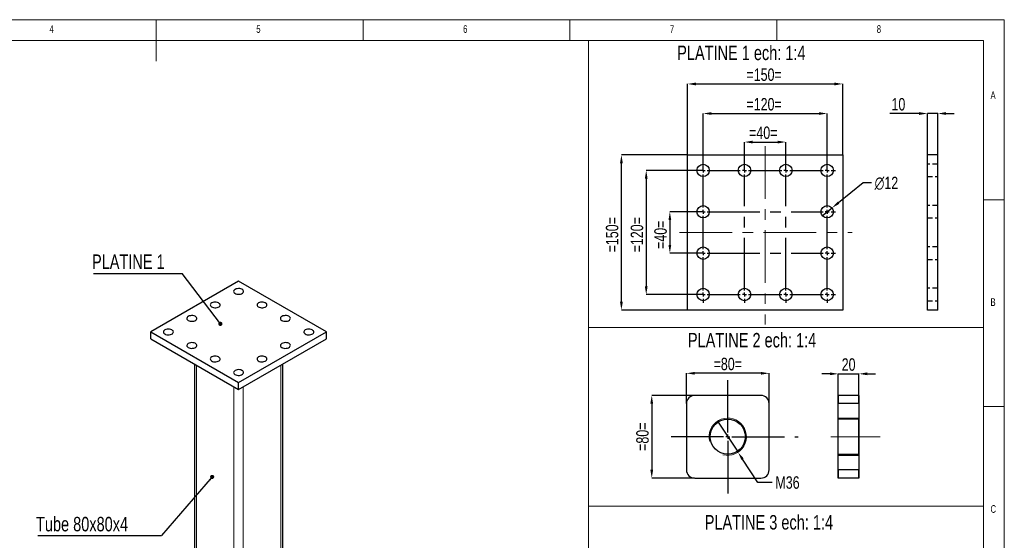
# Model space of a CAD drawing. Header units: millimetres. Extents: x 5 to 415, y 5 to 292.
# Tile 3 of 3: x 177 to 415, y 166 to 292. Entities that reach past the tile are written whole.
import ezdxf

# ---------------------------------------------------------------- set-up
doc = ezdxf.new("R2010")
doc.units = ezdxf.units.MM
doc.header["$PDSIZE"] = -1
doc.linetypes.add('CENTERX2', pattern=[20.32, 12.7, -2.54, 2.54, -2.54])
doc.linetypes.add('HIDDEN', pattern=[1.905, 1.27, -0.635])
for name, color, linetype in [('COTES', 1, 'Continuous'), ('NOTES', 6, 'Continuous'), ('TRAIT-MIXTES', 3, 'CENTERX2'), ('TRAIT-TIRET', 2, 'HIDDEN')]:
    doc.layers.add(name, color=color, linetype=linetype)
doc.layers.add('TRAIT-FORT', color=4, linetype='Continuous', lineweight=25)
doc.styles.add('SLDTEXTSTYLE0', font='TXT', dxfattribs={"width": 0.75})
doc.dimstyles.new('SLDDIMSTYLE0', dxfattribs={"dimtxt": 3, "dimasz": 2, "dimexe": 0, "dimexo": 0.0625, "dimgap": 0.75, "dimtad": 1, "dimlfac": 4, "dimrnd": 1e-09, "dimzin": 12, "dimdsep": 46, "dimtxsty": 'SLDTEXTSTYLE0', "dimsah": 1, "dimcen": 0.09, "dimadec": 0, "dimazin": 3, "dimtfac": 1, "dimtofl": 0, "dimtmove": 0, "dimatfit": 3, "dimfxl": 1, "dimfrac": 2, "dimtolj": 1, "dimtzin": 12, "dimarcsym": 0})
doc.dimstyles.new('SLDDIMSTYLE1', dxfattribs={"dimtxt": 3, "dimasz": 2, "dimexe": 0, "dimexo": 0.0625, "dimgap": 0.75, "dimtad": 1, "dimlfac": 4, "dimrnd": 1e-09, "dimzin": 12, "dimdsep": 46, "dimtxsty": 'SLDTEXTSTYLE0', "dimsah": 1, "dimcen": 0.09, "dimadec": 0, "dimazin": 3, "dimtfac": 1, "dimtmove": 0, "dimatfit": 0, "dimfxl": 1, "dimfrac": 2, "dimtolj": 1, "dimtzin": 12, "dimarcsym": 0})
doc.dimstyles.new('SLDDIMSTYLE2', dxfattribs={"dimtxt": 3, "dimasz": 2, "dimexe": 0, "dimexo": 0.0625, "dimgap": 0.75, "dimtad": 0, "dimtih": 1, "dimtoh": 1, "dimlfac": 4, "dimrnd": 1e-09, "dimzin": 12, "dimdsep": 46, "dimtxsty": 'SLDTEXTSTYLE0', "dimblk1": 'NONE', "dimsah": 1, "dimcen": 0, "dimadec": 0, "dimazin": 3, "dimtfac": 1, "dimtmove": 0, "dimatfit": 3, "dimldrblk": 'NONE', "dimfxl": 1, "dimfrac": 2, "dimtolj": 1, "dimtzin": 12, "dimarcsym": 0})
doc.dimstyles.new('SLDDIMSTYLE3', dxfattribs={"dimtxt": 3, "dimasz": 2, "dimexe": 0, "dimexo": 0.0625, "dimgap": 0.75, "dimtad": 0, "dimtih": 1, "dimtoh": 1, "dimlfac": 4, "dimrnd": 1e-09, "dimzin": 12, "dimdsep": 46, "dimtxsty": 'SLDTEXTSTYLE0', "dimblk1": 'NONE', "dimsah": 1, "dimcen": 0, "dimadec": 0, "dimazin": 3, "dimtfac": 1, "dimtmove": 0, "dimatfit": 3, "dimldrblk": 'NONE', "dimfxl": 1, "dimfrac": 2, "dimtolj": 1, "dimtzin": 12, "dimarcsym": 0})
doc.dimstyles.new('SLDDIMSTYLE6', dxfattribs={"dimtxt": 0.18, "dimasz": 1, "dimexe": 0, "dimexo": 0.0625, "dimgap": 0, "dimtad": 0, "dimtih": 1, "dimtoh": 1, "dimdec": 0, "dimrnd": 1e-09, "dimzin": 0, "dimdsep": 46, "dimtxsty": 'Standard', "dimblk1": 'DOT', "dimblk2": 'DOT', "dimsah": 1, "dimcen": 0.09, "dimadec": 0, "dimazin": 0, "dimtfac": 1, "dimtdec": 0, "dimtofl": 0, "dimtmove": 0, "dimatfit": 3, "dimldrblk": 'DOT', "dimfxl": 1, "dimfrac": 2, "dimtolj": 1, "dimtzin": 0, "dimarcsym": 0})

# ---------------------------------------------------------------- blocks, each defined once
blk = doc.blocks.new('_D')
at = {"layer": 'COTES', "color": 0, "lineweight": -2, "transparency": 16777216}
for p, q in [((338.43, 259.39), (338.43, 276.47)), ((340.43, 276.47), (373.93, 276.47)), ((375.93, 259.39), (375.93, 276.47))]:
    blk.add_line(p, q, dxfattribs=at)
at = {"layer": 'COTES', "color": 0, "transparency": 16777216}
for points in [[(340.43, 276.8), (340.43, 276.13), (338.43, 276.47)], [(373.93, 276.8), (373.93, 276.13), (375.93, 276.47)]]:
    blk.add_solid(points, dxfattribs=at)
at = {"layer": 'Defpoints', "color": 0, "transparency": 16777216}
for p in [(375.93, 276.47), (338.43, 259.32), (375.93, 259.32)]:
    blk.add_point(p, dxfattribs=at)
at = {"layer": 'COTES', "color": 0, "transparency": 16777216, "insert": (356.93, 280.22), "char_height": 3, "attachment_point": 2, "style": 'SLDTEXTSTYLE0'}
blk.add_mtext('\\A1;=150=', dxfattribs=at)
blk = doc.blocks.new('_D_1')
at = {"layer": 'COTES', "color": 0, "lineweight": -2, "transparency": 16777216}
for p, q in [((338.37, 259.32), (322.43, 259.32)), ((322.43, 223.82), (322.43, 257.32)), ((338.37, 221.82), (322.43, 221.82))]:
    blk.add_line(p, q, dxfattribs=at)
at = {"layer": 'COTES', "color": 0, "transparency": 16777216}
for points in [[(322.1, 257.32), (322.77, 257.32), (322.43, 259.32)], [(322.1, 223.82), (322.77, 223.82), (322.43, 221.82)]]:
    blk.add_solid(points, dxfattribs=at)
at = {"layer": 'Defpoints', "color": 0, "transparency": 16777216}
for p in [(322.43, 259.32), (338.43, 259.32), (338.43, 221.82)]:
    blk.add_point(p, dxfattribs=at)
at = {"layer": 'COTES', "color": 0, "transparency": 16777216, "insert": (318.68, 240.02), "char_height": 3, "attachment_point": 2, "rotation": 90, "style": 'SLDTEXTSTYLE0'}
blk.add_mtext('\\A1;=150=', dxfattribs=at)
blk = doc.blocks.new('_D_2')
at = {"layer": 'COTES', "color": 0, "lineweight": -2, "transparency": 16777216}
for p, q in [((352.18, 255.64), (352.18, 262.43)), ((354.18, 262.43), (360.18, 262.43)), ((362.18, 255.64), (362.18, 262.43))]:
    blk.add_line(p, q, dxfattribs=at)
at = {"layer": 'COTES', "color": 0, "transparency": 16777216}
for points in [[(354.18, 262.76), (354.18, 262.09), (352.18, 262.43)], [(360.18, 262.76), (360.18, 262.09), (362.18, 262.43)]]:
    blk.add_solid(points, dxfattribs=at)
at = {"layer": 'Defpoints', "color": 0, "transparency": 16777216}
for p in [(362.18, 262.43), (352.18, 255.57), (362.18, 255.57)]:
    blk.add_point(p, dxfattribs=at)
at = {"layer": 'COTES', "color": 0, "transparency": 16777216, "insert": (356.73, 266.18), "char_height": 3, "attachment_point": 2, "style": 'SLDTEXTSTYLE0'}
blk.add_mtext('\\A1;=40=', dxfattribs=at)
blk = doc.blocks.new('_D_3')
at = {"layer": 'COTES', "color": 0, "lineweight": -2, "transparency": 16777216}
for p, q in [((342.18, 255.64), (342.18, 269.32)), ((344.18, 269.32), (370.18, 269.32)), ((372.18, 255.64), (372.18, 269.32))]:
    blk.add_line(p, q, dxfattribs=at)
at = {"layer": 'COTES', "color": 0, "transparency": 16777216}
for points in [[(344.18, 269.66), (344.18, 268.99), (342.18, 269.32)], [(370.18, 269.66), (370.18, 268.99), (372.18, 269.32)]]:
    blk.add_solid(points, dxfattribs=at)
at = {"layer": 'Defpoints', "color": 0, "transparency": 16777216}
for p in [(372.18, 269.32), (342.18, 255.57), (372.18, 255.57)]:
    blk.add_point(p, dxfattribs=at)
at = {"layer": 'COTES', "color": 0, "transparency": 16777216, "insert": (356.93, 273.07), "char_height": 3, "attachment_point": 2, "style": 'SLDTEXTSTYLE0'}
blk.add_mtext('\\A1;=120=', dxfattribs=at)
blk = doc.blocks.new('_D_4')
at = {"layer": 'COTES', "color": 0, "lineweight": -2, "transparency": 16777216}
for p, q in [((342.12, 245.57), (334.14, 245.57)), ((334.14, 243.57), (334.14, 237.57)), ((342.12, 235.57), (334.14, 235.57))]:
    blk.add_line(p, q, dxfattribs=at)
at = {"layer": 'COTES', "color": 0, "transparency": 16777216}
for points in [[(333.81, 243.57), (334.48, 243.57), (334.14, 245.57)], [(333.81, 237.57), (334.48, 237.57), (334.14, 235.57)]]:
    blk.add_solid(points, dxfattribs=at)
at = {"layer": 'Defpoints', "color": 0, "transparency": 16777216}
for p in [(342.18, 245.57), (334.14, 235.57), (342.18, 235.57)]:
    blk.add_point(p, dxfattribs=at)
at = {"layer": 'COTES', "color": 0, "transparency": 16777216, "insert": (330.39, 240.02), "char_height": 3, "attachment_point": 2, "rotation": 90, "style": 'SLDTEXTSTYLE0'}
blk.add_mtext('\\A1;=40=', dxfattribs=at)
blk = doc.blocks.new('_D_5')
at = {"layer": 'COTES', "color": 0, "lineweight": -2, "transparency": 16777216}
for p, q in [((342.12, 255.57), (328.43, 255.57)), ((328.43, 253.57), (328.43, 227.57)), ((342.12, 225.57), (328.43, 225.57))]:
    blk.add_line(p, q, dxfattribs=at)
at = {"layer": 'COTES', "color": 0, "transparency": 16777216}
for points in [[(328.1, 253.57), (328.77, 253.57), (328.43, 255.57)], [(328.1, 227.57), (328.77, 227.57), (328.43, 225.57)]]:
    blk.add_solid(points, dxfattribs=at)
at = {"layer": 'Defpoints', "color": 0, "transparency": 16777216}
for p in [(342.18, 255.57), (328.43, 225.57), (342.18, 225.57)]:
    blk.add_point(p, dxfattribs=at)
at = {"layer": 'COTES', "color": 0, "transparency": 16777216, "insert": (324.68, 240.02), "char_height": 3, "attachment_point": 2, "rotation": 90, "style": 'SLDTEXTSTYLE0'}
blk.add_mtext('\\A1;=120=', dxfattribs=at)
blk = doc.blocks.new('_D_6')
at = {"layer": 'COTES', "color": 0, "lineweight": -2, "transparency": 16777216}
for p, q in [((380.91, 252.55), (374.92, 247.76)), ((382.91, 252.55), (380.91, 252.55)), ((371.01, 244.64), (373.35, 246.51))]:
    blk.add_line(p, q, dxfattribs=at)
at = {"layer": 'COTES', "color": 0, "transparency": 16777216}
blk.add_solid([(374.71, 248.02), (375.13, 247.5), (373.35, 246.51)], dxfattribs=at)
at = {"layer": 'Defpoints', "color": 0, "transparency": 16777216}
for p in [(373.35, 246.51), (371.01, 244.64)]:
    blk.add_point(p, dxfattribs=at)
at = {"layer": 'COTES', "color": 0, "transparency": 16777216, "insert": (383.66, 254.05), "char_height": 3, "attachment_point": 1, "style": 'SLDTEXTSTYLE0'}
blk.add_mtext('\\A1;∅12', dxfattribs=at)
blk = doc.blocks.new('_None')
blk = doc.blocks.new('SW_CENTERMARKSYMBOL_0')
at = {"layer": 'TRAIT-MIXTES', "color": 0}
for p, q in [((-1, 0), (-2, 0)), ((0, 0), (-0.5, 0)), ((0, 1), (0, 2)), ((0, 0), (0, 0.5)), ((0, 0), (0, -0.5)), ((0, 0), (0.5, 0)), ((1, 0), (9, 0)), ((10, 0), (9.5, 0)), ((10, 1), (10, 2)), ((10, 0), (10, 0.5)), ((10, 0), (10, -0.5)), ((10, 0), (10.5, 0)), ((20, 1), (20, 2)), ((20, 0), (20, 0.5)), ((30, 1), (30, 2)), ((30, 0), (30, 0.5)), ((0, -9), (0, -1)), ((10, -29), (10, -1)), ((11, 0), (19, 0)), ((20, 0), (19.5, 0)), ((20, 0), (20, -0.5)), ((20, 0), (20.5, 0)), ((20, -29), (20, -1)), ((21, 0), (29, 0)), ((30, 0), (29.5, 0)), ((30, 0), (30, -0.5)), ((30, 0), (30.5, 0)), ((30, -9), (30, -1)), ((31, 0), (32, 0)), ((0, -10), (0, -9.5)), ((30, -10), (30, -9.5)), ((-1, -10), (-2, -10)), ((0, -10), (-0.5, -10)), ((0, -10), (0, -10.5)), ((0, -10), (0.5, -10)), ((0, -19), (0, -11)), ((1, -10), (29, -10)), ((30, -10), (29.5, -10)), ((30, -10), (30, -10.5)), ((30, -10), (30.5, -10)), ((30, -19), (30, -11)), ((31, -10), (32, -10)), ((-1, -20), (-2, -20)), ((0, -20), (-0.5, -20)), ((0, -20), (0, -19.5)), ((0, -20), (0, -20.5)), ((0, -20), (0.5, -20)), ((0, -29), (0, -21)), ((1, -20), (29, -20)), ((30, -20), (29.5, -20)), ((30, -20), (30, -19.5)), ((30, -20), (30, -20.5)), ((30, -20), (30.5, -20)), ((30, -29), (30, -21)), ((31, -20), (32, -20)), ((-1, -30), (-2, -30)), ((0, -30), (-0.5, -30)), ((0, -30), (0, -29.5)), ((0, -30), (0, -30.5)), ((0, -30), (0.5, -30)), ((1, -30), (9, -30)), ((10, -30), (9.5, -30)), ((10, -30), (10, -29.5)), ((10, -30), (10, -30.5)), ((10, -30), (10.5, -30)), ((11, -30), (19, -30)), ((20, -30), (19.5, -30)), ((20, -30), (20, -29.5)), ((20, -30), (20, -30.5)), ((20, -30), (20.5, -30)), ((21, -30), (29, -30)), ((30, -30), (29.5, -30)), ((30, -30), (30, -29.5)), ((30, -30), (30, -30.5)), ((30, -30), (30.5, -30)), ((31, -30), (32, -30)), ((0, -31), (0, -32)), ((10, -31), (10, -32)), ((20, -31), (20, -32)), ((30, -31), (30, -32))]:
    blk.add_line(p, q, dxfattribs=at)
blk = doc.blocks.new('_D_7')
at = {"layer": 'COTES', "color": 0, "lineweight": -2, "transparency": 16777216}
for p, q in [((394.4, 269.32), (387.34, 269.32)), ((396.4, 259.39), (396.4, 269.32)), ((398.9, 269.32), (396.4, 269.32)), ((398.9, 259.39), (398.9, 269.32)), ((400.9, 269.32), (402.9, 269.32))]:
    blk.add_line(p, q, dxfattribs=at)
at = {"layer": 'COTES', "color": 0, "transparency": 16777216}
for points in [[(394.4, 269.66), (394.4, 268.99), (396.4, 269.32)], [(400.9, 269.66), (400.9, 268.99), (398.9, 269.32)]]:
    blk.add_solid(points, dxfattribs=at)
at = {"layer": 'Defpoints', "color": 0, "transparency": 16777216}
for p in [(398.9, 269.32), (396.4, 259.32), (398.9, 259.32)]:
    blk.add_point(p, dxfattribs=at)
at = {"layer": 'COTES', "color": 0, "transparency": 16777216, "insert": (389.4, 273.07), "char_height": 3, "attachment_point": 2, "style": 'SLDTEXTSTYLE0'}
blk.add_mtext('\\A1;10', dxfattribs=at)
blk = doc.blocks.new('_D_9')
at = {"layer": 'COTES', "color": 0, "lineweight": -2, "transparency": 16777216}
for p, q in [((338.15, 199.27), (338.15, 206.54)), ((356.15, 206.54), (340.15, 206.54)), ((358.15, 199.27), (358.15, 206.54))]:
    blk.add_line(p, q, dxfattribs=at)
at = {"layer": 'COTES', "color": 0, "transparency": 16777216}
for points in [[(340.15, 206.87), (340.15, 206.2), (338.15, 206.54)], [(356.15, 206.87), (356.15, 206.2), (358.15, 206.54)]]:
    blk.add_solid(points, dxfattribs=at)
at = {"layer": 'Defpoints', "color": 0, "transparency": 16777216}
for p in [(338.15, 206.54), (338.15, 199.21), (358.15, 199.21)]:
    blk.add_point(p, dxfattribs=at)
at = {"layer": 'COTES', "color": 0, "transparency": 16777216, "insert": (348.15, 210.29), "char_height": 3, "attachment_point": 2, "style": 'SLDTEXTSTYLE0'}
blk.add_mtext('\\A1;=80=', dxfattribs=at)
blk = doc.blocks.new('_D_10')
at = {"layer": 'COTES', "color": 0, "lineweight": -2, "transparency": 16777216}
for p, q in [((340.08, 201.21), (329.77, 201.21)), ((329.77, 199.21), (329.77, 183.21)), ((340.08, 181.21), (329.77, 181.21))]:
    blk.add_line(p, q, dxfattribs=at)
at = {"layer": 'COTES', "color": 0, "transparency": 16777216}
for points in [[(329.43, 199.21), (330.1, 199.21), (329.77, 201.21)], [(329.43, 183.21), (330.1, 183.21), (329.77, 181.21)]]:
    blk.add_solid(points, dxfattribs=at)
at = {"layer": 'Defpoints', "color": 0, "transparency": 16777216}
for p in [(340.15, 201.21), (329.77, 181.21), (340.15, 181.21)]:
    blk.add_point(p, dxfattribs=at)
at = {"layer": 'COTES', "color": 0, "transparency": 16777216, "insert": (326.02, 191.21), "char_height": 3, "attachment_point": 2, "rotation": 90, "style": 'SLDTEXTSTYLE0'}
blk.add_mtext('\\A1;=80=', dxfattribs=at)
blk = doc.blocks.new('_D_11')
at = {"layer": 'COTES', "color": 0, "lineweight": -2, "transparency": 16777216}
for p, q in [((345.67, 194.96), (350.62, 187.45)), ((355.45, 180.14), (351.73, 185.78)), ((358.91, 180.14), (355.45, 180.14))]:
    blk.add_line(p, q, dxfattribs=at)
at = {"layer": 'COTES', "color": 0, "transparency": 16777216}
blk.add_solid([(352, 185.96), (351.45, 185.6), (350.62, 187.45)], dxfattribs=at)
at = {"layer": 'Defpoints', "color": 0, "transparency": 16777216}
for p in [(345.67, 194.96), (350.62, 187.45)]:
    blk.add_point(p, dxfattribs=at)
at = {"layer": 'COTES', "color": 0, "transparency": 16777216, "insert": (359.66, 181.64), "char_height": 3, "attachment_point": 1, "style": 'SLDTEXTSTYLE0'}
blk.add_mtext('\\A1;M36', dxfattribs=at)
blk = doc.blocks.new('SW_CENTERMARKSYMBOL_1')
at = {"layer": 'TRAIT-MIXTES', "color": 0}
for p, q in [((0, 1), (0, 14.11)), ((-1, 0), (-15.73, 0)), ((0, 0), (-0.5, 0)), ((0, 0), (0, 0.5)), ((0, 0), (0, -0.5)), ((0, 0), (0.5, 0)), ((1, 0), (17, 0)), ((0, -1), (0, -14.41))]:
    blk.add_line(p, q, dxfattribs=at)
blk = doc.blocks.new('SW_CENTERMARKSYMBOL_2')
at = {"layer": 'TRAIT-MIXTES', "color": 0}
for p, q in [((0, 1), (0, 4.75)), ((-1, 0), (-4.75, 0)), ((0, 0), (-0.5, 0)), ((0, 0), (0, 0.5)), ((0, 0), (0, -0.5)), ((0, 0), (0.5, 0)), ((1, 0), (4.75, 0)), ((0, -1), (0, -4.75))]:
    blk.add_line(p, q, dxfattribs=at)
blk = doc.blocks.new('_D_12')
at = {"layer": 'COTES', "color": 0, "lineweight": -2, "transparency": 16777216}
for p, q in [((372.86, 206.41), (370.86, 206.41)), ((374.86, 201.27), (374.86, 206.41)), ((374.86, 206.41), (379.86, 206.41)), ((379.86, 201.27), (379.86, 206.41)), ((381.86, 206.41), (383.86, 206.41))]:
    blk.add_line(p, q, dxfattribs=at)
at = {"layer": 'COTES', "color": 0, "transparency": 16777216}
for points in [[(372.86, 206.75), (372.86, 206.08), (374.86, 206.41)], [(381.86, 206.75), (381.86, 206.08), (379.86, 206.41)]]:
    blk.add_solid(points, dxfattribs=at)
at = {"layer": 'Defpoints', "color": 0, "transparency": 16777216}
for p in [(379.86, 206.41), (374.86, 201.21), (379.86, 201.21)]:
    blk.add_point(p, dxfattribs=at)
at = {"layer": 'COTES', "color": 0, "transparency": 16777216, "insert": (377.36, 210.16), "char_height": 3, "attachment_point": 2, "style": 'SLDTEXTSTYLE0'}
blk.add_mtext('\\A1;20', dxfattribs=at)
blk = doc.blocks.new('SW_NOTE_4')
at = {"layer": 'NOTES', "color": 0}
blk.add_line((-21.37, 0), (0, 0), dxfattribs=at)
at = {"layer": 'NOTES', "color": 0, "insert": (-21.76, 4.56), "char_height": 3.5, "attachment_point": 1, "style": 'SLDTEXTSTYLE0'}
blk.add_mtext('PLATINE 1', dxfattribs=at)
blk = doc.blocks.new('_Dot')
at = {"color": 0, "linetype": 'ByBlock', "lineweight": -2}
blk.add_line((-0.5, 0), (-1, 0), dxfattribs=at)
at = {"color": 0, "linetype": 'ByBlock', "const_width": 0.5}
blk.add_lwpolyline([(-0.25, 0, 1), (0.25, 0, 1)], format="xyb", close=True, dxfattribs=at)
blk = doc.blocks.new('SW_NOTE_8')
at = {"layer": 'NOTES', "color": 0}
blk.add_line((-29.88, 0), (0, 0), dxfattribs=at)
at = {"layer": 'NOTES', "color": 0, "insert": (-30.34, 4.54), "char_height": 3.5, "attachment_point": 1, "style": 'SLDTEXTSTYLE0'}
blk.add_mtext('Tube 80x80x4', dxfattribs=at)

msp = doc.modelspace()

# ---------------------------------------------------------------- linework, layer by layer
at = {"lineweight": 18}
for p, q in [((415, 292), (5, 292)), ((210, 292), (210, 282)), ((260, 287), (260, 292)), ((310, 292), (310, 287)), ((360, 287), (360, 292)), ((415, 5), (415, 292)), ((410, 287), (10, 287)), ((410, 287), (314.4515, 287)), ((314.4515, 287), (314.4515, 217.5761)), ((410, 287), (410, 217.5761)), ((410, 287), (410, 10)), ((415, 248.5), (410, 248.5)), ((410, 217.5761), (314.4515, 217.5761)), ((410, 217.5761), (314.4515, 217.5761)), ((314.4515, 217.5761), (314.4515, 174.4145)), ((410, 217.5761), (410, 174.4145)), ((219.7112, 158.7155), (219.7112, 208.5255)), ((240.0759, 158.7155), (240.0759, 208.5255)), ((228.7622, 153.4905), (228.7622, 203.3004)), ((231.0249, 153.4905), (231.0249, 203.3004)), ((410, 198.5), (415, 198.5)), ((379.8607, 195.7061), (374.8607, 195.7061)), ((379.8607, 186.7061), (374.8607, 186.7061)), ((410, 174.4145), (314.4515, 174.4145)), ((410, 174.4145), (314.4515, 174.4145)), ((314.4515, 174.4145), (314.4515, 76.0042)), ((410, 174.4145), (410, 76.0042))]:
    msp.add_line(p, q, dxfattribs=at)
msp.add_arc((348.1467, 191.2061), 4.5, 255, 195, dxfattribs=at)
at = {"layer": 'TRAIT-FORT', "lineweight": 25}
for p, q in [((338.4324, 259.3248), (375.9324, 259.3248)), ((338.4324, 221.8248), (338.4324, 259.3248)), ((375.9324, 259.3248), (375.9324, 221.8248)), ((398.8964, 259.3248), (396.3964, 259.3248)), ((396.3964, 221.8248), (396.3964, 259.3248)), ((398.8964, 221.8248), (398.8964, 259.3248)), ((229.8936, 228.7726), (208.6803, 216.5265)), ((251.1068, 216.5265), (229.8936, 228.7726)), ((375.9324, 221.8248), (338.4324, 221.8248)), ((398.8964, 221.8248), (396.3964, 221.8248)), ((208.6803, 214.8934), (208.6803, 216.5265)), ((208.6803, 216.5265), (229.8936, 204.2804)), ((208.6803, 214.8934), (229.8936, 202.6473)), ((229.8936, 204.2804), (251.1068, 216.5265)), ((229.8936, 202.6473), (251.1068, 214.8934)), ((251.1068, 214.8934), (251.1068, 216.5265)), ((219.2426, 208.796), (219.2426, 158.9861)), ((240.5445, 158.9861), (240.5445, 208.796)), ((229.8936, 202.6473), (229.8936, 204.2804)), ((356.1467, 201.2061), (340.1467, 201.2061)), ((379.8607, 201.2061), (374.8607, 201.2061)), ((374.8607, 201.2061), (374.8607, 199.2061)), ((374.8607, 199.2061), (374.8607, 201.2061)), ((379.8607, 201.2061), (379.8607, 199.2061)), ((379.8607, 199.2061), (379.8607, 201.2061)), ((338.1467, 199.2061), (338.1467, 183.2061)), ((358.1467, 183.2061), (358.1467, 199.2061)), ((379.8607, 199.2061), (374.8607, 199.2061)), ((374.8607, 183.2061), (374.8607, 199.2061)), ((379.8607, 199.2061), (379.8607, 183.2061)), ((379.8607, 195.4561), (374.8607, 195.4561)), ((374.8607, 186.9561), (374.8607, 195.4561)), ((379.8607, 186.9561), (379.8607, 195.4561)), ((374.8607, 186.9561), (379.8607, 186.9561)), ((340.1467, 181.2061), (356.1467, 181.2061)), ((379.8607, 183.2061), (374.8607, 183.2061)), ((374.8607, 183.2061), (374.8607, 181.2061)), ((374.8607, 181.2061), (374.8607, 183.2061)), ((379.8607, 181.2061), (374.8607, 181.2061)), ((379.8607, 183.2061), (379.8607, 181.2061)), ((379.8607, 181.2061), (379.8607, 183.2061))]:
    msp.add_line(p, q, dxfattribs=at)
at = {"layer": 'TRAIT-FORT', "lineweight": 25, "flags": 128}
for points in [[(229.045, 226.8133), (228.8607, 226.6761), (228.7412, 226.5167), (228.6941, 226.3452), (228.7225, 226.1723), (228.8243, 226.0089), (228.9934, 225.8653), (229.2191, 225.7505), (229.4871, 225.6716), (229.7806, 225.6337), (230.0813, 225.6392), (230.3701, 225.6877), (230.629, 225.776), (230.8417, 225.8988), (230.9949, 226.0483), (231.0788, 226.2151), (231.0882, 226.3886), (231.0226, 226.5581), (230.8861, 226.7128), (230.6871, 226.8431), (230.4383, 226.9407), (230.1553, 226.9995), (229.8559, 227.0158), (229.5588, 226.9887), (229.2827, 226.9197), (229.045, 226.8133)], [(223.3882, 223.5476), (223.2038, 223.4104), (223.0843, 223.2511), (223.0373, 223.0795), (223.0656, 222.9067), (223.1675, 222.7433), (223.3366, 222.5997), (223.5622, 222.4848), (223.8302, 222.406), (224.1238, 222.3681), (224.4244, 222.3736), (224.7133, 222.422), (224.9722, 222.5104), (225.1849, 222.6332), (225.338, 222.7827), (225.4219, 222.9494), (225.4314, 223.123), (225.3658, 223.2924), (225.2292, 223.4472), (225.0303, 223.5774), (224.7815, 223.675), (224.4985, 223.7338), (224.199, 223.7502), (223.9019, 223.723), (223.6258, 223.6541), (223.3882, 223.5476)], [(234.7019, 223.5476), (234.5175, 223.4104), (234.3981, 223.2511), (234.351, 223.0795), (234.3793, 222.9067), (234.4812, 222.7433), (234.6503, 222.5997), (234.8759, 222.4848), (235.1439, 222.406), (235.4375, 222.3681), (235.7381, 222.3736), (236.027, 222.422), (236.2859, 222.5104), (236.4986, 222.6332), (236.6517, 222.7827), (236.7356, 222.9494), (236.7451, 223.123), (236.6795, 223.2924), (236.5429, 223.4472), (236.344, 223.5774), (236.0952, 223.675), (235.8122, 223.7338), (235.5127, 223.7502), (235.2156, 223.723), (234.9396, 223.6541), (234.7019, 223.5476)], [(217.7313, 220.282), (217.547, 220.1448), (217.4275, 219.9854), (217.3804, 219.8139), (217.4087, 219.641), (217.5106, 219.4777), (217.6797, 219.334), (217.9053, 219.2192), (218.1734, 219.1404), (218.4669, 219.1025), (218.7676, 219.1079), (219.0564, 219.1564), (219.3153, 219.2448), (219.528, 219.3676), (219.6812, 219.517), (219.7651, 219.6838), (219.7745, 219.8573), (219.7089, 220.0268), (219.5723, 220.1815), (219.3734, 220.3118), (219.1246, 220.4094), (218.8416, 220.4682), (218.5422, 220.4846), (218.2451, 220.4574), (217.969, 220.3884), (217.7313, 220.282)], [(240.3587, 220.282), (240.1744, 220.1448), (240.0549, 219.9854), (240.0079, 219.8139), (240.0362, 219.641), (240.1381, 219.4777), (240.3071, 219.334), (240.5328, 219.2192), (240.8008, 219.1404), (241.0943, 219.1025), (241.395, 219.1079), (241.6838, 219.1564), (241.9428, 219.2448), (242.1554, 219.3676), (242.3086, 219.517), (242.3925, 219.6838), (242.4019, 219.8573), (242.3363, 220.0268), (242.1998, 220.1815), (242.0008, 220.3118), (241.7521, 220.4094), (241.469, 220.4682), (241.1696, 220.4846), (240.8725, 220.4574), (240.5964, 220.3884), (240.3587, 220.282)], [(212.0745, 217.0164), (211.8901, 216.8792), (211.7706, 216.7198), (211.7236, 216.5483), (211.7519, 216.3754), (211.8538, 216.212), (212.0229, 216.0684), (212.2485, 215.9536), (212.5165, 215.8747), (212.8101, 215.8369), (213.1107, 215.8423), (213.3996, 215.8908), (213.6585, 215.9791), (213.8712, 216.1019), (214.0243, 216.2514), (214.1082, 216.4182), (214.1177, 216.5917), (214.052, 216.7612), (213.9155, 216.9159), (213.7166, 217.0462), (213.4678, 217.1438), (213.1848, 217.2026), (212.8853, 217.2189), (212.5882, 217.1918), (212.3121, 217.1228), (212.0745, 217.0164)], [(246.0156, 217.0164), (245.8312, 216.8792), (245.7118, 216.7198), (245.6647, 216.5483), (245.693, 216.3754), (245.7949, 216.212), (245.964, 216.0684), (246.1896, 215.9536), (246.4576, 215.8747), (246.7512, 215.8369), (247.0518, 215.8423), (247.3407, 215.8908), (247.5996, 215.9791), (247.8123, 216.1019), (247.9654, 216.2514), (248.0493, 216.4182), (248.0588, 216.5917), (247.9932, 216.7612), (247.8566, 216.9159), (247.6577, 217.0462), (247.4089, 217.1438), (247.1259, 217.2026), (246.8264, 217.2189), (246.5293, 217.1918), (246.2533, 217.1228), (246.0156, 217.0164)], [(217.7313, 213.7507), (217.547, 213.6135), (217.4275, 213.4542), (217.3804, 213.2827), (217.4087, 213.1098), (217.5106, 212.9464), (217.6797, 212.8028), (217.9053, 212.6879), (218.1734, 212.6091), (218.4669, 212.5712), (218.7676, 212.5767), (219.0564, 212.6251), (219.3153, 212.7135), (219.528, 212.8363), (219.6812, 212.9858), (219.7651, 213.1525), (219.7745, 213.3261), (219.7089, 213.4955), (219.5723, 213.6503), (219.3734, 213.7805), (219.1246, 213.8781), (218.8416, 213.937), (218.5422, 213.9533), (218.2451, 213.9261), (217.969, 213.8572), (217.7313, 213.7507)], [(240.3587, 213.7507), (240.1744, 213.6135), (240.0549, 213.4542), (240.0079, 213.2827), (240.0362, 213.1098), (240.1381, 212.9464), (240.3071, 212.8028), (240.5328, 212.6879), (240.8008, 212.6091), (241.0943, 212.5712), (241.395, 212.5767), (241.6838, 212.6251), (241.9428, 212.7135), (242.1554, 212.8363), (242.3086, 212.9858), (242.3925, 213.1525), (242.4019, 213.3261), (242.3363, 213.4955), (242.1998, 213.6503), (242.0008, 213.7805), (241.7521, 213.8781), (241.469, 213.937), (241.1696, 213.9533), (240.8725, 213.9261), (240.5964, 213.8572), (240.3587, 213.7507)], [(223.3882, 210.4851), (223.2038, 210.3479), (223.0843, 210.1885), (223.0373, 210.017), (223.0656, 209.8441), (223.1675, 209.6808), (223.3366, 209.5371), (223.5622, 209.4223), (223.8302, 209.3435), (224.1238, 209.3056), (224.4244, 209.311), (224.7133, 209.3595), (224.9722, 209.4479), (225.1849, 209.5707), (225.338, 209.7201), (225.4219, 209.8869), (225.4314, 210.0605), (225.3658, 210.2299), (225.2292, 210.3846), (225.0303, 210.5149), (224.7815, 210.6125), (224.4985, 210.6713), (224.199, 210.6877), (223.9019, 210.6605), (223.6258, 210.5915), (223.3882, 210.4851)], [(234.7019, 210.4851), (234.5175, 210.3479), (234.3981, 210.1885), (234.351, 210.017), (234.3793, 209.8441), (234.4812, 209.6808), (234.6503, 209.5371), (234.8759, 209.4223), (235.1439, 209.3435), (235.4375, 209.3056), (235.7381, 209.311), (236.027, 209.3595), (236.2859, 209.4479), (236.4986, 209.5707), (236.6517, 209.7201), (236.7356, 209.8869), (236.7451, 210.0605), (236.6795, 210.2299), (236.5429, 210.3846), (236.344, 210.5149), (236.0952, 210.6125), (235.8122, 210.6713), (235.5127, 210.6877), (235.2156, 210.6605), (234.9396, 210.5915), (234.7019, 210.4851)], [(229.045, 207.2195), (228.8607, 207.0823), (228.7412, 206.9229), (228.6941, 206.7514), (228.7225, 206.5785), (228.8243, 206.4151), (228.9934, 206.2715), (229.2191, 206.1567), (229.4871, 206.0778), (229.7806, 206.04), (230.0813, 206.0454), (230.3701, 206.0939), (230.629, 206.1822), (230.8417, 206.305), (230.9949, 206.4545), (231.0788, 206.6213), (231.0882, 206.7948), (231.0226, 206.9643), (230.8861, 207.119), (230.6871, 207.2493), (230.4383, 207.3469), (230.1553, 207.4057), (229.8559, 207.422), (229.5588, 207.3949), (229.2827, 207.3259), (229.045, 207.2195)]]:
    msp.add_lwpolyline(points, dxfattribs=at)
at = {"layer": 'TRAIT-FORT', "lineweight": 25}
for centre, radius in [((342.1824, 255.5748), 1.5), ((352.1824, 255.5748), 1.5), ((362.1824, 255.5748), 1.5), ((372.1824, 255.5748), 1.5), ((342.1824, 245.5748), 1.5), ((372.1824, 245.5748), 1.5), ((342.1824, 235.5748), 1.5), ((372.1824, 235.5748), 1.5), ((342.1824, 225.5748), 1.5), ((352.1824, 225.5748), 1.5), ((362.1824, 225.5748), 1.5), ((372.1824, 225.5748), 1.5), ((348.1467, 191.2061), 4.25)]:
    msp.add_circle(centre, radius, dxfattribs=at)
for centre, start, end in [((340.1467, 199.2061), 90, 180), ((356.1467, 199.2061), 0, 90), ((340.1467, 183.2061), 180, 270), ((356.1467, 183.2061), 270, 0)]:
    msp.add_arc(centre, 2, start, end, dxfattribs=at)
at = {"layer": 'TRAIT-MIXTES', "lineweight": 18}
for p, q in [((357.1824, 261.4226), (357.1824, 218.3644)), ((336.4945, 240.5748), (378.1838, 240.5748)), ((373.074, 191.2061), (384.9885, 191.2061))]:
    msp.add_line(p, q, dxfattribs=at)
at = {"layer": 'TRAIT-TIRET'}
for p, q in [((398.8964, 257.0748), (396.3964, 257.0748)), ((396.3964, 254.0748), (398.8964, 254.0748)), ((398.8964, 247.0748), (396.3964, 247.0748)), ((396.3964, 244.0748), (398.8964, 244.0748)), ((398.8964, 237.0748), (396.3964, 237.0748)), ((396.3964, 234.0748), (398.8964, 234.0748)), ((398.8964, 227.0748), (396.3964, 227.0748)), ((396.3964, 224.0748), (398.8964, 224.0748))]:
    msp.add_line(p, q, dxfattribs=at)

# ---------------------------------------------------------------- block references
at = {"layer": 'NOTES'}
for name, p in [('SW_NOTE_4', (216.2085, 230.6944)), ('SW_NOTE_8', (211.2563, 167.2982))]:
    msp.add_blockref(name, p, dxfattribs=at)
at = {"layer": 'TRAIT-MIXTES'}
for name, p in [('SW_CENTERMARKSYMBOL_0', (342.1824, 255.5748)), ('SW_CENTERMARKSYMBOL_1', (348.1467, 191.2061)), ('SW_CENTERMARKSYMBOL_2', (348.1467, 191.2061))]:
    msp.add_blockref(name, p, dxfattribs=at)

# ---------------------------------------------------------------- texts
at = {"layer": 'NOTES', "attachment_point": 1, "style": 'SLDTEXTSTYLE0'}
for s, insert, char_height in [('4', (184.1667, 290.668), 1.8521), ('5', (234.1667, 290.668), 1.8521), ('6', (284.1667, 290.668), 1.8521), ('7', (334.1667, 290.668), 1.8521), ('8', (384.1667, 290.668), 1.8521), ('PLATINE 1 ech: 1:4', (335.9254, 285.7366), 3.5), ('A', (411.6667, 274.668), 1.8521), ('B', (411.6667, 224.668), 1.8521), ('PLATINE 2 ech: 1:4', (338.5149, 216.299), 3.5), ('C', (411.6667, 174.668), 1.8521), ('PLATINE 3 ech: 1:4', (342.5746, 172.2777), 3.5)]:
    msp.add_mtext(s, dxfattribs=dict(at, insert=insert, char_height=char_height))

# ---------------------------------------------------------------- dimensions: what is measured, and where the dimension line sits
at = {"layer": 'COTES'}
for base, p1, p2, dimstyle, picture, middle in [((375.9324, 276.4667), (338.4324, 259.3248), (375.9324, 259.3248), 'SLDDIMSTYLE0', '_D', (356.9318, 276.4667)), ((372.1824, 269.3248), (342.1824, 255.5748), (372.1824, 255.5748), 'SLDDIMSTYLE0', '_D_3', (356.9318, 269.3248)), ((362.1824, 262.4268), (352.1824, 255.5748), (362.1824, 255.5748), 'SLDDIMSTYLE1', '_D_2', (356.7265, 262.4268)), ((338.1467, 206.5383), (358.1467, 199.2061), (338.1467, 199.2061), 'SLDDIMSTYLE0', '_D_9', (348.1467, 206.5383))]:
    dim = msp.add_linear_dim(base=base, p1=p1, p2=p2, text='=<>=', dimstyle=dimstyle, dxfattribs=at)
    dim.commit()
    dim.dimension.update_dxf_attribs({"geometry": picture, "text_midpoint": middle, "dimtype": 160})
for base, p1, p2, picture, middle in [((398.8964, 269.3248), (396.3964, 259.3248), (398.8964, 259.3248), '_D_7', (389.4022, 269.3248)), ((379.8607, 206.4137), (374.8607, 201.2061), (379.8607, 201.2061), '_D_12', (377.3607, 206.4137))]:
    dim = msp.add_linear_dim(base=base, p1=p1, p2=p2, dimstyle='SLDDIMSTYLE1', dxfattribs=at)
    dim.commit()
    dim.dimension.update_dxf_attribs({"geometry": picture, "text_midpoint": middle, "dimtype": 160})
for base, p1, p2, dimstyle, picture, middle in [((322.4324, 259.3248), (338.4324, 221.8248), (338.4324, 259.3248), 'SLDDIMSTYLE0', '_D_1', (322.4324, 240.0231)), ((328.4324, 225.5748), (342.1824, 255.5748), (342.1824, 225.5748), 'SLDDIMSTYLE0', '_D_5', (328.4324, 240.0231)), ((334.1437, 235.5748), (342.1824, 245.5748), (342.1824, 235.5748), 'SLDDIMSTYLE1', '_D_4', (334.1437, 240.0231)), ((329.7666, 181.2061), (340.1467, 201.2061), (340.1467, 181.2061), 'SLDDIMSTYLE0', '_D_10', (329.7666, 191.2061))]:
    dim = msp.add_linear_dim(base=base, p1=p1, p2=p2, angle=90, text='=<>=', dimstyle=dimstyle, dxfattribs=at)
    dim.commit()
    dim.dimension.update_dxf_attribs({"geometry": picture, "text_midpoint": middle, "dimtype": 160})
dim = msp.add_diameter_dim_2p(p1=(371.0102, 244.6388), p2=(373.3546, 246.5107), dimstyle='SLDDIMSTYLE2', dxfattribs=at)
dim.commit()
dim.dimension.update_dxf_attribs({"geometry": '_D_6', "text_midpoint": (386.2875, 252.5453), "dimtype": 163})
dim = msp.add_diameter_dim_2p(p1=(345.6686, 194.9623), p2=(350.6249, 187.45), text='M36', dimstyle='SLDDIMSTYLE3', override={"dimpost": '<>'}, dxfattribs=at)
dim.commit()
dim.dimension.update_dxf_attribs({"geometry": '_D_11', "text_midpoint": (362.6612, 180.1389), "dimtype": 163})

# ---------------------------------------------------------------- leaders
at = {"layer": 'NOTES'}
for points in [[(225.4898, 218.4895), (216.2085, 230.6944)], [(223.5018, 181.4974), (211.2563, 167.2982)]]:
    msp.add_leader(points, dimstyle='SLDDIMSTYLE6', dxfattribs=at)

doc.saveas('drawing.dxf')
